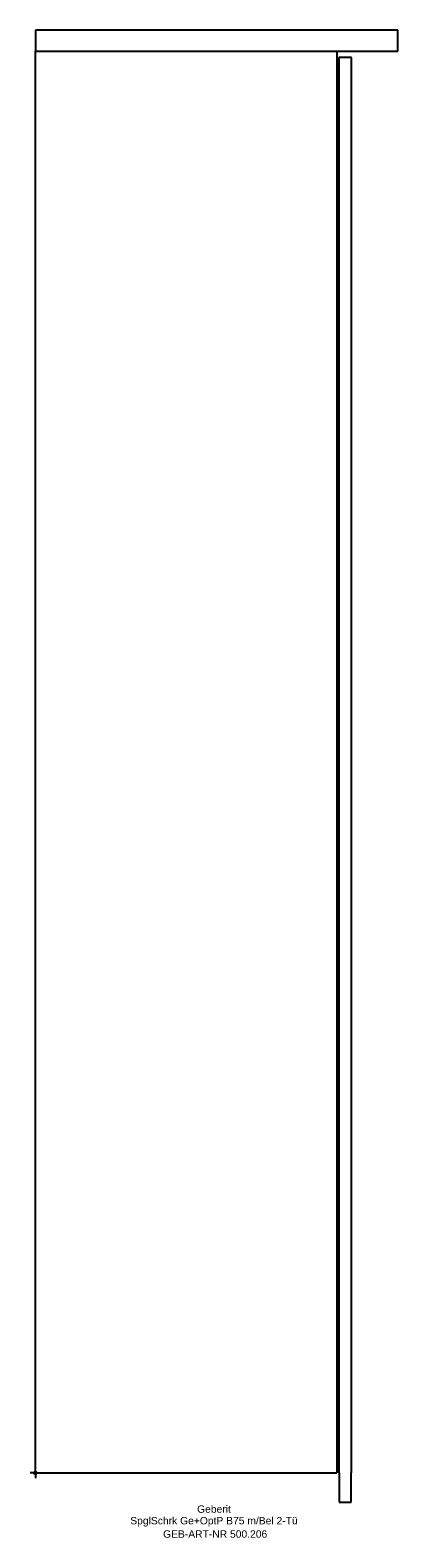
# Model space of a CAD drawing. Header units: millimetres. Extents: x -2 to 172, y -31 to 685.
import ezdxf
from ezdxf.enums import TextEntityAlignment as Align

# ---------------------------------------------------------------- set-up
doc = ezdxf.new("R2010")
doc.units = ezdxf.units.MM
doc.layers.get('0').update_dxf_attribs({"linetype": 'CONTINUOUS'})
for name, color, linetype, lineweight in [('Arbeitspunkt(DIN)', 7, 'CONTINUOUS', 25), ('GEB-ART-NR', 1, 'CONTINUOUS', 18), ('GEB-BEZUG', 2, 'CONTINUOUS', 25), ('GEB-TEXT', 5, 'CONTINUOUS', 18)]:
    doc.layers.add(name, color=color, linetype=linetype, lineweight=lineweight)
doc.layers.add('GEB-KONTUR-A', color=5, linetype='CONTINUOUS')
doc.styles.get("Standard").update_dxf_attribs({"font": 'arial.ttf'})

# ---------------------------------------------------------------- blocks, each defined once
blk = doc.blocks.new('Einfügepunkt')
at = {"layer": 'GEB-BEZUG'}
for p, q in [((-0.71, -0.71), (0.71, 0.71)), ((-0.71, 0.71), (0.71, -0.71))]:
    blk.add_line(p, q, dxfattribs=at)

msp = doc.modelspace()

# ---------------------------------------------------------------- linework, layer by layer
at = {"layer": 'Arbeitspunkt(DIN)', "ltscale": 25}
for q in [(-2.5, 0), (0, 2.5), (0, -2.5), (2.5, 0)]:
    msp.add_line((0, 0), q, dxfattribs=at)
at = {"layer": 'GEB-KONTUR-A', "ltscale": 25}
for p, q in [((172, 685), (0, 685)), ((0, 685), (0, 675)), ((172, 675), (172, 685)), ((0, 0), (0, 675)), ((0, 675), (172, 675)), ((143, 675), (143, 0)), ((144, 672), (144, 0)), ((150, 672), (144, 672)), ((150, 0), (150, 672)), ((0, 0), (143, 0)), ((144, 0), (144.1, 0)), ((144.1, 0), (144.1, -14)), ((149.9, -14), (149.9, 0)), ((149.9, 0), (150, 0)), ((144.1, -14), (149.9, -14))]:
    msp.add_line(p, q, dxfattribs=at)

# ---------------------------------------------------------------- block references
at = {"ltscale": 25}
msp.add_blockref('Einfügepunkt', (0, 0), dxfattribs=at)

# ---------------------------------------------------------------- texts
at = {"layer": 'GEB-ART-NR'}
msp.add_text('GEB-ART-NR 500.206', height=3.5, dxfattribs=at).set_placement((85.3, -30.84), align=Align.CENTER)
at = {"layer": 'GEB-TEXT'}
for s, p in [('SpglSchrk Ge+OptP B75 m/Bel 2-Tü', (84.75, -24.5)), ('Geberit', (84.75, -19))]:
    msp.add_text(s, height=3.5, dxfattribs=at).set_placement(p, align=Align.CENTER)

doc.saveas('drawing.dxf')
